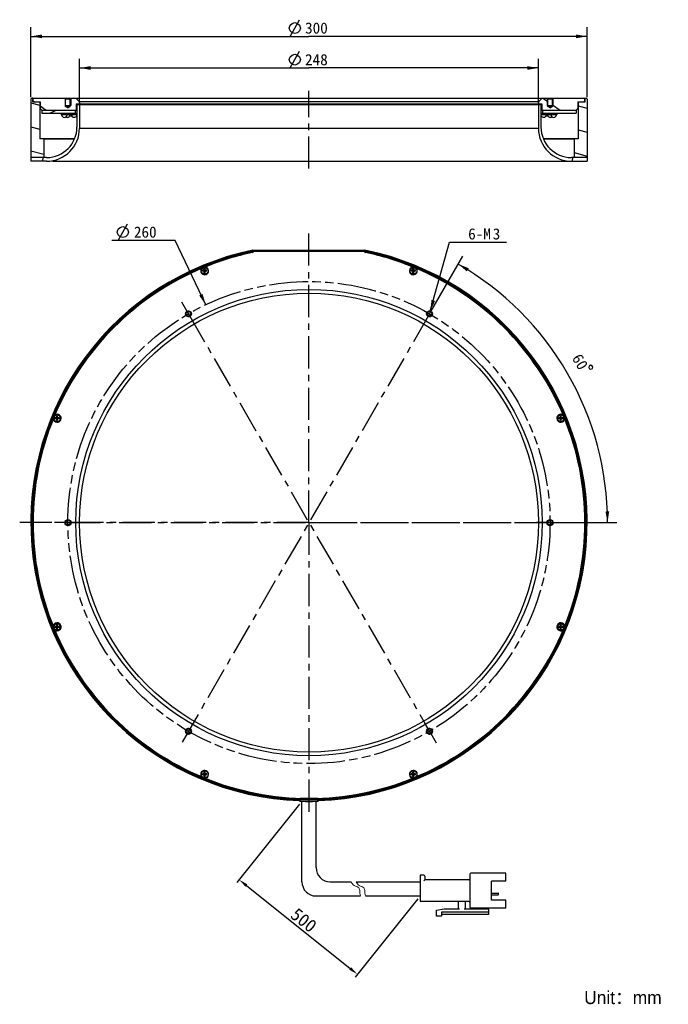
# Model space of a CAD drawing. Header units: millimetres. Extents: x 57 to 232, y -7 to 258.
import ezdxf
from ezdxf.enums import TextEntityAlignment as Align

# ---------------------------------------------------------------- set-up
doc = ezdxf.new("R2010")
doc.units = ezdxf.units.MM
doc.header["$LTSCALE"] = 23.1
doc.header["$PDMODE"] = 3
doc.header["$PDSIZE"] = 8
doc.linetypes.add('CENTER', pattern=[0.6, 0.375, -0.075, 0.075, -0.075])
doc.linetypes.add('PHANTOM', pattern=[0.8, 0.45, -0.05, 0.1, -0.05, 0.1, -0.05])
doc.layers.get('0').update_dxf_attribs({"linetype": 'CONTINUOUS'})
doc.layers.get('Defpoints').update_dxf_attribs({"linetype": 'CONTINUOUS', "lineweight": 18})
for name, color, linetype in [('00_COMPONENTS', 7, 'CONTINUOUS'), ('03_ALL_AXES', 7, 'CONTINUOUS'), ('07_ALL_HOLES', 7, 'CONTINUOUS'), ('51__DRAFT_DIMS', 7, 'CONTINUOUS')]:
    doc.layers.add(name, color=color, linetype=linetype)
for name, color, linetype, lineweight in [('标注', 3, 'CONTINUOUS', 25), ('粗实线', 7, 'CONTINUOUS', 30), ('细实线', 7, 'CONTINUOUS', 15)]:
    doc.layers.add(name, color=color, linetype=linetype, lineweight=lineweight)
doc.styles.get("Standard").update_dxf_attribs({"font": 'simfang.ttf'})
doc.dimstyles.new('CST Standard', dxfattribs={"dimtxt": 3.5, "dimasz": 2.5, "dimexe": 1, "dimexo": 1, "dimgap": 0.6, "dimtad": 1, "dimtoh": 1, "dimdsep": 46, "dimtxsty": 'STANDARD', "dimcen": -2.5, "dimdle": 5, "dimadec": 1, "dimazin": 2, "dimtfac": 1, "dimtofl": 0, "dimtmove": 0, "dimatfit": 0, "dimfxl": 1, "dimtolj": 1, "dimarcsym": 0})
doc.dimstyles.new('DIMSTYLE_1', dxfattribs={"dimtxt": 3, "dimasz": 3, "dimexe": 2.5, "dimexo": 0.5, "dimgap": 3, "dimtad": 1, "dimdec": 1, "dimlfac": 2, "dimdsep": 46, "dimtxsty": 'STANDARD', "dimblk": '_FILLED', "dimblk1": '_FILLED', "dimblk2": '_FILLED', "dimcen": 0.09, "dimclrt": 3, "dimadec": 1, "dimazin": 2, "dimtp": 0.5, "dimtm": 0.5, "dimtfac": 1, "dimtdec": -1, "dimtofl": 0, "dimtmove": 0, "dimatfit": 3, "dimldrblk": '_FILLED', "dimfxl": 1, "dimtolj": 1, "dimarcsym": 0})
doc.dimstyles.new('DIMSTYLE_2', dxfattribs={"dimtxt": 3, "dimasz": 3, "dimexe": 2.5, "dimexo": 0.5, "dimgap": 0.75, "dimtad": 1, "dimlfac": 2, "dimdsep": 46, "dimtxsty": 'STANDARD', "dimblk": '_FILLED', "dimblk1": '_FILLED', "dimblk2": '_FILLED', "dimcen": 0.09, "dimclrt": 3, "dimazin": 2, "dimtp": 0.5, "dimtm": 0.5, "dimtfac": 1, "dimtofl": 0, "dimtmove": 0, "dimatfit": 3, "dimldrblk": '_FILLED', "dimfxl": 1, "dimtolj": 1, "dimarcsym": 0})
doc.dimstyles.new('DIMSTYLE_3', dxfattribs={"dimtxt": 3, "dimasz": 3, "dimexe": 2.5, "dimexo": 0.5, "dimgap": 0.75, "dimtad": 1, "dimdec": 0, "dimlfac": 2, "dimdsep": 46, "dimtxsty": 'STANDARD', "dimblk": '_FILLED', "dimblk1": '_FILLED', "dimblk2": '_FILLED', "dimcen": 0.09, "dimclrt": 3, "dimadec": 0, "dimazin": 2, "dimtp": 0.5, "dimtm": 0.5, "dimtfac": 1, "dimtdec": 0, "dimtofl": 0, "dimtmove": 0, "dimatfit": 3, "dimldrblk": '_FILLED', "dimfxl": 1, "dimtolj": 1, "dimarcsym": 0})
doc.dimstyles.new('DIMSTYLE_4', dxfattribs={"dimtxt": 3, "dimasz": 3, "dimexe": 2.5, "dimexo": 0.5, "dimtad": 1, "dimlfac": 2, "dimdsep": 46, "dimtxsty": 'STANDARD', "dimblk": '_FILLED', "dimblk1": '_FILLED', "dimblk2": '_FILLED', "dimcen": 0.09, "dimazin": 2, "dimtp": 0.01, "dimtm": 0.01, "dimtfac": 1, "dimtofl": 0, "dimtmove": 0, "dimatfit": 1, "dimldrblk": '_FILLED', "dimfxl": 1, "dimtolj": 1, "dimarcsym": 0})
doc.dimstyles.new('DIMSTYLE_5', dxfattribs={"dimtxt": 3, "dimasz": 3, "dimexe": 2.5, "dimexo": 0.5, "dimtad": 1, "dimlfac": 2, "dimdsep": 46, "dimtxsty": 'STANDARD', "dimblk": '_FILLED', "dimblk1": '_FILLED', "dimblk2": '_FILLED', "dimcen": 0.09, "dimazin": 2, "dimtp": 0.1, "dimtm": 0.1, "dimtfac": 1, "dimtofl": 0, "dimtmove": 0, "dimatfit": 1, "dimldrblk": '_FILLED', "dimfxl": 1, "dimtolj": 1, "dimarcsym": 0})

# ---------------------------------------------------------------- blocks, each defined once
blk = doc.blocks.new('*D1')
at = {"layer": '51__DRAFT_DIMS', "color": 4}
for p, q in [((167.74, 179.5), (176.49, 194.65)), ((199.81, 122.77), (217.99, 122.77))]:
    blk.add_line(p, q, dxfattribs=at)
for start, end in [(30, 60), (0, 30)]:
    blk.add_arc((134.99, 122.77), 80.5, start, end, dxfattribs=at)
for points in [[(178.07, 191.37), (175.24, 192.49), (177.55, 190.51)], [(214.93, 125.76), (215.49, 122.77), (215.93, 125.78)]]:
    blk.add_solid(points, dxfattribs=at)
at = {"layer": '51__DRAFT_DIMS', "color": 3}
blk.add_text('60', height=3, rotation=-60, dxfattribs=at).set_placement((206.8, 165.39), align=Align.CENTER)
blk = doc.blocks.new('_FILLED')
at = {"color": 0, "linetype": 'ByBlock'}
blk.add_solid([(0, 0), (-1, 0.167), (-1, -0.167)], dxfattribs=at)
blk = doc.blocks.new('*D2')
at = {"layer": '51__DRAFT_DIMS', "color": 4}
for p, q in [((59.99, 237.48), (59.99, 256.4)), ((209.99, 237.48), (209.99, 256.4)), ((59.99, 253.9), (134.99, 253.9)), ((209.99, 253.9), (134.99, 253.9))]:
    blk.add_line(p, q, dxfattribs=at)
at = {"layer": '51__DRAFT_DIMS', "color": 4, "xscale": 3, "yscale": 3, "zscale": 3, "rotation": 180}
blk.add_blockref('_FILLED', (59.99, 253.9), dxfattribs=at)
at = {"layer": '51__DRAFT_DIMS', "color": 4, "xscale": 3, "yscale": 3, "zscale": 3}
blk.add_blockref('_FILLED', (209.99, 253.9), dxfattribs=at)
at = {"layer": '51__DRAFT_DIMS', "color": 3}
blk.add_text('300', height=3, dxfattribs=at).set_placement((136.99, 254.65), align=Align.CENTER)
blk = doc.blocks.new('*D3')
at = {"layer": '51__DRAFT_DIMS', "color": 4}
for p, q in [((73.11, 235.98), (73.11, 247.87)), ((196.86, 235.98), (196.86, 247.87)), ((73.11, 245.37), (134.99, 245.37)), ((196.86, 245.37), (134.99, 245.37))]:
    blk.add_line(p, q, dxfattribs=at)
at = {"layer": '51__DRAFT_DIMS', "color": 4, "xscale": 3, "yscale": 3, "zscale": 3, "rotation": 180}
blk.add_blockref('_FILLED', (73.11, 245.37), dxfattribs=at)
at = {"layer": '51__DRAFT_DIMS', "color": 4, "xscale": 3, "yscale": 3, "zscale": 3}
blk.add_blockref('_FILLED', (196.86, 245.37), dxfattribs=at)
at = {"layer": '51__DRAFT_DIMS', "color": 3}
blk.add_text('248', height=3, dxfattribs=at).set_placement((136.99, 246.12), align=Align.CENTER)
blk = doc.blocks.new('*D4')
at = {"color": 1}
for p, q in [((167.69, 179.79), (172.91, 198.38)), ((172.91, 198.38), (176.41, 198.38)), ((176.41, 198.38), (188.22, 198.38))]:
    blk.add_line(p, q, dxfattribs=at)
at = {"color": 1, "xscale": 3, "yscale": 3, "zscale": 3, "rotation": 254.3323862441}
blk.add_blockref('_FILLED', (167.69, 179.79), dxfattribs=at)
at = {"color": 1}
for s, p in [('6-M', (177.91, 199.13)), ('3', (184.52, 199.13))]:
    blk.add_text(s, height=3, dxfattribs=at).set_placement(p)
blk = doc.blocks.new('*D5')
at = {"color": 1}
for p, q in [((95.41, 198.87), (81.8, 198.87)), ((98.91, 198.87), (95.41, 198.87)), ((107.14, 181.5), (98.91, 198.87))]:
    blk.add_line(p, q, dxfattribs=at)
at = {"color": 1, "xscale": 3, "yscale": 3, "zscale": 3, "rotation": 295.3705600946}
blk.add_blockref('_FILLED', (107.14, 181.5), dxfattribs=at)
at = {"color": 1}
blk.add_text('260', height=3, dxfattribs=at).set_placement((93.91, 199.62), align=Align.RIGHT)
blk = doc.blocks.new('*D7')
at = {"layer": 'Defpoints', "color": 0}
for p in [(133.08, 47.57), (164.95, 22.08), (148.05, 0.95)]:
    blk.add_point(p, dxfattribs=at)
at = {"layer": '标注', "color": 0, "linetype": 'Continuous', "lineweight": -2, "ltscale": 3}
for p, q in [((132.45, 46.79), (115.55, 25.67)), ((164.32, 21.3), (147.42, 0.17))]:
    blk.add_line(p, q, dxfattribs=at)
at = {"layer": '标注', "color": 9, "linetype": 'Continuous', "lineweight": -2, "ltscale": 3}
blk.add_line((118.13, 24.89), (146.1, 2.51), dxfattribs=at)
at = {"layer": '标注', "color": 9}
for points in [[(118.39, 25.21), (117.87, 24.56), (116.18, 26.45)], [(145.84, 2.19), (146.36, 2.84), (148.05, 0.95)]]:
    blk.add_solid(points, dxfattribs=at)
at = {"layer": '标注', "color": 7, "insert": (133.59, 15.55), "char_height": 3.5, "attachment_point": 5, "rotation": 321.3402}
blk.add_mtext('\\A1;500', dxfattribs=at)

msp = doc.modelspace()

# ---------------------------------------------------------------- hatches: boundary and pattern name
h = msp.add_hatch()
h.set_pattern_fill('DEFAULT__2', color=4, scale=6.24238, angle=165, style=0, pattern_type=0)
h.set_pattern_definition([(165, (0, 0), (-1.61565, -6.02968), [])])
edge = h.paths.add_edge_path()
edge.add_line((207.5898, 226.2311), (206.5898, 226.2311))
edge.add_line((207.5898, 236.2311), (207.5898, 226.2311))
edge.add_line((209.4898, 236.2311), (207.5898, 236.2311))
edge.add_line((209.4898, 236.2311), (209.4898, 237.2311))
edge.add_line((209.7387, 237.2311), (209.4898, 237.2311))
edge.add_line((209.7387, 237.2311), (209.9898, 236.9801))
edge.add_line((209.9898, 236.9801), (209.9898, 221.2311))
edge.add_line((209.9898, 221.2311), (206.4898, 221.2311))
edge.add_line((206.4898, 226.1311), (206.4898, 221.2311))
edge.add_line((206.4898, 226.1311), (206.5898, 226.2311))
edge = h.paths.add_edge_path()
edge.add_line((63.3898, 226.2311), (62.3898, 226.2311))
edge.add_line((63.4898, 226.1311), (63.3898, 226.2311))
edge.add_line((63.4898, 226.1311), (63.4898, 221.2311))
edge.add_line((63.4898, 221.2311), (59.9898, 221.2311))
edge.add_line((59.9898, 236.979), (59.9898, 221.2311))
edge.add_line((60.2419, 237.2311), (59.9898, 236.979))
edge.add_line((60.4898, 237.2311), (60.2419, 237.2311))
edge.add_line((60.4898, 236.2311), (60.4898, 237.2311))
edge.add_line((62.3898, 236.2311), (60.4898, 236.2311))
edge.add_line((62.3898, 236.2311), (62.3898, 226.2311))
h = msp.add_hatch()
h.set_pattern_fill('DEFAULT__3', color=4, scale=9.933077, angle=325, style=0, pattern_type=0)
h.set_pattern_definition([(325, (0, 0), (5.69738, 8.1367), [])])
edge = h.paths.add_edge_path()
edge.add_line((60.5898, 237.2311), (69.1773, 237.2311))
edge.add_line((69.3648, 237.0436), (69.1773, 237.2311))
edge.add_line((69.3648, 234.9811), (69.3648, 237.0436))
edge.add_line((69.9898, 234.6056), (69.3648, 234.9811))
edge.add_line((69.9898, 234.6056), (70.6148, 234.9811))
edge.add_line((70.6148, 234.9811), (70.6148, 237.0436))
edge.add_line((70.6148, 237.0436), (70.8023, 237.2311))
edge.add_line((70.8023, 237.2311), (72.1148, 237.2311))
edge.add_line((73.1148, 236.2311), (72.1148, 237.2311))
edge.add_line((73.1148, 236.2311), (73.1148, 235.7311))
edge.add_line((72.2148, 235.7311), (73.1148, 235.7311))
edge.add_line((72.2148, 235.7311), (72.2148, 233.9811))
edge.add_line((62.9898, 233.9811), (72.2148, 233.9811))
edge.add_line((62.9898, 233.9811), (62.4898, 234.4811))
edge.add_line((62.4898, 236.2311), (62.4898, 234.4811))
edge.add_line((60.8414, 236.2311), (62.4898, 236.2311))
edge.add_line((60.8414, 236.2311), (60.5898, 236.4827))
edge.add_line((60.5898, 236.4827), (60.5898, 237.2311))
edge = h.paths.add_edge_path()
edge.add_line((197.8648, 237.2311), (199.1773, 237.2311))
edge.add_line((199.3648, 237.0436), (199.1773, 237.2311))
edge.add_line((199.3648, 234.9811), (199.3648, 237.0436))
edge.add_line((199.9898, 234.6056), (199.3648, 234.9811))
edge.add_line((199.9898, 234.6056), (200.6148, 234.9811))
edge.add_line((200.6148, 234.9811), (200.6148, 237.0436))
edge.add_line((200.6148, 237.0436), (200.8023, 237.2311))
edge.add_line((200.8023, 237.2311), (209.3898, 237.2311))
edge.add_line((209.3898, 236.4838), (209.3898, 237.2311))
edge.add_line((209.1371, 236.2311), (209.3898, 236.4838))
edge.add_line((207.4898, 236.2311), (209.1371, 236.2311))
edge.add_line((207.4898, 236.2311), (207.4898, 234.4811))
edge.add_line((206.9898, 233.9811), (207.4898, 234.4811))
edge.add_line((197.7648, 233.9811), (206.9898, 233.9811))
edge.add_line((197.7648, 235.7311), (197.7648, 233.9811))
edge.add_line((196.8648, 235.7311), (197.7648, 235.7311))
edge.add_line((196.8648, 236.2311), (196.8648, 235.7311))
edge.add_line((196.8648, 236.2311), (197.8648, 237.2311))
h = msp.add_hatch()
h.set_pattern_fill('DEFAULT__4', color=4, scale=10.944889, angle=85, style=0, pattern_type=0)
h.set_pattern_definition([(85, (0, 0), (-10.90324, 0.9539), [])])
edge = h.paths.add_edge_path()
edge.add_line((209.9898, 220.2311), (205.7398, 220.2311))
edge.add_arc((205.7398, 229.1061), 8.875, 180, 270)
edge.add_line((196.8648, 235.4811), (196.8648, 229.1061))
edge.add_line((197.5398, 235.4811), (196.8648, 235.4811))
edge.add_line((197.5398, 235.4811), (197.5398, 229.4311))
edge.add_arc((205.7398, 229.4311), 8.2, 180, 270)
edge.add_line((209.9898, 221.2311), (205.7398, 221.2311))
edge.add_line((209.9898, 221.2311), (209.9898, 220.2311))
edge = h.paths.add_edge_path()
edge.add_line((64.2398, 220.2311), (59.9898, 220.2311))
edge.add_line((59.9898, 221.2311), (59.9898, 220.2311))
edge.add_line((64.2398, 221.2311), (59.9898, 221.2311))
edge.add_arc((64.2398, 229.4311), 8.2, 270, 0)
edge.add_line((72.4398, 235.4811), (72.4398, 229.4311))
edge.add_line((73.1148, 235.4811), (72.4398, 235.4811))
edge.add_line((73.1148, 235.4811), (73.1148, 229.1061))
edge.add_arc((64.2398, 229.1061), 8.875, 270, 0)
h = msp.add_hatch()
h.set_pattern_fill('DEFAULT__1', color=4, scale=10.812139, angle=205, style=0, pattern_type=0)
h.set_pattern_definition([(205, (0, 0), (4.5694, -9.79913), [])])
edge = h.paths.add_edge_path()
edge.add_line((62.9898, 233.9811), (71.9898, 233.9811))
edge.add_line((71.9898, 233.9811), (71.9898, 233.1811))
edge.add_line((62.9898, 233.1811), (71.9898, 233.1811))
edge.add_line((62.9898, 233.9811), (62.9898, 233.1811))
edge = h.paths.add_edge_path()
edge.add_line((197.9898, 233.9811), (206.9898, 233.9811))
edge.add_line((206.9898, 233.9811), (206.9898, 233.1811))
edge.add_line((197.9898, 233.1811), (206.9898, 233.1811))
edge.add_line((197.9898, 233.9811), (197.9898, 233.1811))

# ---------------------------------------------------------------- linework, layer by layer
at = {"color": 1}
msp.add_line((83.5468, 198.8655), (86.0468, 203.3655), dxfattribs=at)
msp.add_line((134.0337, 47.5726), (135.9459, 47.5726))
msp.add_lwpolyline([(83.2968, 201.1155), (83.5468, 201.8655), (84.0468, 202.3655), (84.7968, 202.6155), (85.5468, 202.3655), (86.0468, 201.8655), (86.2968, 201.1155), (86.0468, 200.3655), (85.5468, 199.8655), (84.7968, 199.6155), (84.0468, 199.8655), (83.5468, 200.3655), (83.2968, 201.1155)], dxfattribs=at)
at = {"layer": '00_COMPONENTS', "color": 7}
for p, q in [((60.2419, 237.2311), (59.9898, 236.979)), ((59.9898, 236.979), (59.9898, 220.2311)), ((60.5546, 237.2311), (60.2419, 237.2311)), ((60.4898, 236.2311), (60.4898, 237.2311)), ((60.5898, 236.4827), (60.5898, 237.2311)), ((60.5898, 237.2311), (209.7387, 237.2311)), ((60.8414, 236.2311), (60.5898, 236.4827)), ((69.3648, 237.0436), (69.1773, 237.2311)), ((69.2398, 237.1686), (70.7398, 237.1686)), ((69.3648, 234.9811), (69.3648, 237.0436)), ((69.3701, 237.0436), (69.3648, 237.0436)), ((69.3924, 237.0436), (70.6148, 237.0436)), ((70.6148, 237.0436), (70.8023, 237.2311)), ((70.6148, 234.9811), (70.6148, 237.0436)), ((73.1148, 236.2311), (72.1148, 237.2311)), ((196.8648, 236.2311), (197.8648, 237.2311)), ((199.3648, 237.0436), (199.1773, 237.2311)), ((199.2398, 237.1686), (200.7398, 237.1686)), ((199.3648, 237.0436), (200.6148, 237.0436)), ((199.3648, 234.9811), (199.3648, 237.0436)), ((200.6148, 237.0436), (200.8023, 237.2311)), ((200.6148, 234.9811), (200.6148, 237.0436)), ((209.1371, 236.2311), (209.3898, 236.4838)), ((209.3898, 236.4838), (209.3898, 237.2311)), ((209.4898, 236.2311), (209.4898, 237.2311)), ((209.7387, 237.2311), (209.9898, 236.9801)), ((209.9898, 236.9801), (209.9898, 220.2311)), ((60.4898, 236.2311), (62.4898, 236.2311)), ((62.3898, 236.2311), (62.3898, 226.2311)), ((62.4898, 236.2311), (62.4898, 234.4811)), ((62.9898, 233.9811), (62.4898, 234.4811)), ((62.9898, 233.9811), (62.9898, 233.1811)), ((62.9898, 233.9811), (72.4398, 233.9811)), ((69.2398, 235.2311), (70.7398, 235.2311)), ((69.9898, 234.6056), (69.3648, 234.9811)), ((69.3648, 234.9811), (70.6148, 234.9811)), ((69.9898, 234.6056), (70.6148, 234.9811)), ((71.9898, 233.9811), (71.9898, 233.1811)), ((72.2148, 235.7311), (72.2148, 233.9811)), ((72.2148, 235.7311), (197.7648, 235.7311)), ((72.4398, 235.4811), (72.4398, 229.4311)), ((72.4398, 235.4811), (197.5398, 235.4811)), ((73.1148, 236.2311), (73.1148, 235.7311)), ((196.8648, 236.2311), (73.1148, 236.2311)), ((73.1148, 235.4811), (73.1148, 229.1061)), ((196.8648, 236.2311), (196.8648, 235.7311)), ((196.8648, 235.4811), (196.8648, 229.1061)), ((197.5398, 235.4811), (197.5398, 229.4311)), ((197.5398, 233.9811), (206.9898, 233.9811)), ((197.7648, 235.7311), (197.7648, 233.9811)), ((197.9898, 233.9811), (197.9898, 233.1811)), ((199.2398, 235.2311), (200.7398, 235.2311)), ((199.3648, 234.9811), (200.6148, 234.9811)), ((199.9898, 234.6056), (199.3648, 234.9811)), ((199.9898, 234.6056), (200.6148, 234.9811)), ((206.9898, 233.9811), (207.4898, 234.4811)), ((206.9898, 233.9811), (206.9898, 233.1811)), ((207.4898, 236.2311), (209.4898, 236.2311)), ((207.4898, 236.2311), (207.4898, 234.4811)), ((207.5898, 236.2311), (207.5898, 226.2311)), ((62.9898, 233.1811), (72.4398, 233.1811)), ((68.134, 233.1711), (68.134, 232.8261)), ((72.4398, 232.8261), (68.134, 232.8261)), ((69.8581, 233.1711), (69.8581, 232.8261)), ((69.9134, 233.1711), (69.9134, 232.8261)), ((70.4908, 232.4311), (70.7668, 232.4311)), ((70.5496, 233.1711), (70.5496, 232.8261)), ((70.8249, 233.1711), (70.8249, 232.8261)), ((72.2992, 233.1711), (72.2992, 232.8261)), ((197.5398, 233.1811), (206.9898, 233.1811)), ((201.8456, 232.8261), (197.5398, 232.8261)), ((197.6804, 233.1711), (197.6804, 232.8261)), ((199.1547, 233.1711), (199.1547, 232.8261)), ((199.452, 232.4311), (199.2126, 232.4311)), ((199.43, 233.1711), (199.43, 232.8261)), ((199.4521, 232.4311), (199.4521, 232.4489)), ((199.4888, 232.4311), (199.4551, 232.4311)), ((200.0662, 233.1711), (200.0662, 232.8261)), ((200.1215, 233.1711), (200.1215, 232.8261)), ((201.8456, 233.1711), (201.8456, 232.8261)), ((71.7836, 226.2311), (62.3898, 226.2311)), ((63.4898, 226.1311), (63.3898, 226.2311)), ((63.4898, 226.1311), (63.4898, 221.2311)), ((71.7401, 226.1311), (63.4898, 226.1311)), ((207.5898, 226.2311), (198.196, 226.2311)), ((206.4898, 226.1311), (198.2395, 226.1311)), ((206.4898, 226.1311), (206.5898, 226.2311)), ((206.4898, 226.1311), (206.4898, 221.2311)), ((64.2398, 221.2311), (59.9898, 221.2311)), ((209.9898, 221.2311), (205.7398, 221.2311)), ((64.2398, 220.2311), (59.9898, 220.2311)), ((65.8506, 220.2311), (209.9898, 220.2311)), ((119.8898, 196.2369), (119.8898, 195.7263)), ((119.8898, 196.2369), (119.9898, 196.2369)), ((119.9898, 195.8484), (119.9898, 196.2573)), ((119.9898, 196.2573), (149.9898, 196.2573)), ((119.9898, 196.0073), (149.9898, 196.0073)), ((149.9898, 195.8484), (149.9898, 196.2573)), ((149.9898, 196.2369), (150.0898, 196.2369)), ((150.0898, 195.7263), (150.0898, 196.2369)), ((106.7376, 190.9528), (106.7376, 191.2778)), ((106.7376, 191.2778), (106.9876, 191.2778)), ((106.9876, 190.9528), (106.9876, 191.2778)), ((162.992, 190.9528), (162.992, 191.2778)), ((162.992, 191.2778), (163.242, 191.2778)), ((163.242, 190.9528), (163.242, 191.2778)), ((106.2626, 190.5528), (106.2626, 190.8028)), ((106.5876, 190.8028), (106.2626, 190.8028)), ((106.5876, 190.5528), (106.2626, 190.5528)), ((106.6936, 190.5089), (107.0315, 190.8467)), ((107.0315, 190.5089), (106.6936, 190.8467)), ((106.7376, 190.5528), (106.7376, 190.8028)), ((106.7376, 190.8028), (106.9876, 190.8028)), ((106.9876, 190.6778), (106.7376, 190.6778)), ((106.7376, 190.5528), (106.9876, 190.5528)), ((106.7376, 190.0778), (106.7376, 190.4028)), ((106.7376, 190.0778), (106.9876, 190.0778)), ((106.8626, 190.5528), (106.8626, 190.8028)), ((106.9876, 190.5528), (106.9876, 190.8028)), ((106.9876, 190.0778), (106.9876, 190.4028)), ((107.4626, 190.8028), (107.1376, 190.8028)), ((107.4626, 190.5528), (107.1376, 190.5528)), ((107.4626, 190.5528), (107.4626, 190.8028)), ((162.517, 190.5528), (162.517, 190.8028)), ((162.842, 190.8028), (162.517, 190.8028)), ((162.842, 190.5528), (162.517, 190.5528)), ((162.9481, 190.5089), (163.286, 190.8467)), ((163.286, 190.5089), (162.9481, 190.8467)), ((162.992, 190.5528), (162.992, 190.8028)), ((162.992, 190.8028), (163.242, 190.8028)), ((163.242, 190.6778), (162.992, 190.6778)), ((162.992, 190.5528), (163.242, 190.5528)), ((162.992, 190.0778), (162.992, 190.4028)), ((162.992, 190.0778), (163.242, 190.0778)), ((163.117, 190.5528), (163.117, 190.8028)), ((163.242, 190.5528), (163.242, 190.8028)), ((163.242, 190.0778), (163.242, 190.4028)), ((163.717, 190.8028), (163.392, 190.8028)), ((163.717, 190.5528), (163.392, 190.5528)), ((163.717, 190.5528), (163.717, 190.8028)), ((66.9596, 151.1749), (66.9596, 151.4999)), ((66.9596, 151.4999), (67.2096, 151.4999)), ((67.2096, 151.1749), (67.2096, 151.4999)), ((202.7699, 151.4999), (203.0199, 151.4999)), ((202.7699, 151.1749), (202.7699, 151.4999)), ((203.0199, 151.1749), (203.0199, 151.4999)), ((66.4846, 150.7749), (66.4846, 151.0249)), ((66.8096, 151.0249), (66.4846, 151.0249)), ((66.8096, 150.7749), (66.4846, 150.7749)), ((66.9157, 150.7309), (67.2536, 151.0688)), ((67.2536, 150.7309), (66.9157, 151.0688)), ((66.9596, 150.7749), (66.9596, 151.0249)), ((66.9596, 151.0249), (67.2096, 151.0249)), ((67.2096, 150.8999), (66.9596, 150.8999)), ((66.9596, 150.7749), (67.2096, 150.7749)), ((66.9596, 150.2999), (66.9596, 150.6249)), ((66.9596, 150.2999), (67.2096, 150.2999)), ((67.0846, 150.7749), (67.0846, 151.0249)), ((67.2096, 150.7749), (67.2096, 151.0249)), ((67.2096, 150.2999), (67.2096, 150.6249)), ((67.6846, 151.0249), (67.3596, 151.0249)), ((67.6846, 150.7749), (67.3596, 150.7749)), ((67.6846, 150.7749), (67.6846, 151.0249)), ((202.6199, 151.0249), (202.2949, 151.0249)), ((202.2949, 150.7749), (202.2949, 151.0249)), ((202.6199, 150.7749), (202.2949, 150.7749)), ((202.726, 150.7309), (203.0639, 151.0688)), ((202.726, 151.0688), (203.0639, 150.7309)), ((202.7699, 151.0249), (203.0199, 151.0249)), ((202.7699, 150.7749), (202.7699, 151.0249)), ((203.0199, 150.8999), (202.7699, 150.8999)), ((202.7699, 150.7749), (203.0199, 150.7749)), ((202.7699, 150.2999), (202.7699, 150.6249)), ((202.7699, 150.2999), (203.0199, 150.2999)), ((202.8949, 150.7749), (202.8949, 151.0249)), ((203.0199, 150.7749), (203.0199, 151.0249)), ((203.0199, 150.2999), (203.0199, 150.6249)), ((203.4949, 151.0249), (203.1699, 151.0249)), ((203.4949, 150.7749), (203.1699, 150.7749)), ((203.4949, 150.7749), (203.4949, 151.0249)), ((66.4846, 94.5204), (66.4846, 94.7704)), ((66.8096, 94.7704), (66.4846, 94.7704)), ((66.8096, 94.5204), (66.4846, 94.5204)), ((67.2536, 94.4765), (66.9157, 94.8143)), ((66.9157, 94.4765), (67.2536, 94.8143)), ((66.9596, 94.9204), (66.9596, 95.2454)), ((66.9596, 95.2454), (67.2096, 95.2454)), ((66.9596, 94.5204), (66.9596, 94.7704)), ((66.9596, 94.7704), (67.2096, 94.7704)), ((67.2096, 94.6454), (66.9596, 94.6454)), ((66.9596, 94.5204), (67.2096, 94.5204)), ((66.9596, 94.0454), (66.9596, 94.3704)), ((66.9596, 94.0454), (67.2096, 94.0454)), ((67.0846, 94.5204), (67.0846, 94.7704)), ((67.2096, 94.9204), (67.2096, 95.2454)), ((67.2096, 94.5204), (67.2096, 94.7704)), ((67.2096, 94.0454), (67.2096, 94.3704)), ((67.6846, 94.7704), (67.3596, 94.7704)), ((67.6846, 94.5204), (67.3596, 94.5204)), ((67.6846, 94.5204), (67.6846, 94.7704)), ((202.6199, 94.7704), (202.2949, 94.7704)), ((202.2949, 94.5204), (202.2949, 94.7704)), ((202.6199, 94.5204), (202.2949, 94.5204)), ((202.726, 94.8143), (203.0639, 94.4765)), ((202.726, 94.4765), (203.0639, 94.8143)), ((202.7699, 95.2454), (203.0199, 95.2454)), ((202.7699, 94.9204), (202.7699, 95.2454)), ((202.7699, 94.7704), (203.0199, 94.7704)), ((202.7699, 94.5204), (202.7699, 94.7704)), ((203.0199, 94.6454), (202.7699, 94.6454)), ((202.7699, 94.5204), (203.0199, 94.5204)), ((202.7699, 94.0454), (202.7699, 94.3704)), ((202.7699, 94.0454), (203.0199, 94.0454)), ((202.8949, 94.5204), (202.8949, 94.7704)), ((203.0199, 94.9204), (203.0199, 95.2454)), ((203.0199, 94.5204), (203.0199, 94.7704)), ((203.0199, 94.0454), (203.0199, 94.3704)), ((203.4949, 94.7704), (203.1699, 94.7704)), ((203.4949, 94.5204), (203.1699, 94.5204)), ((203.4949, 94.5204), (203.4949, 94.7704)), ((106.5876, 54.9925), (106.2626, 54.9925)), ((106.2626, 54.7425), (106.2626, 54.9925)), ((106.5876, 54.7425), (106.2626, 54.7425)), ((106.6936, 55.0364), (107.0315, 54.6986)), ((106.6936, 54.6986), (107.0315, 55.0364)), ((106.7376, 55.4675), (106.9876, 55.4675)), ((106.7376, 55.1425), (106.7376, 55.4675)), ((106.7376, 54.9925), (106.9876, 54.9925)), ((106.7376, 54.7425), (106.7376, 54.9925)), ((106.9876, 54.8675), (106.7376, 54.8675)), ((106.7376, 54.7425), (106.9876, 54.7425)), ((106.7376, 54.2675), (106.7376, 54.5925)), ((106.7376, 54.2675), (106.9876, 54.2675)), ((106.8626, 54.7425), (106.8626, 54.9925)), ((106.9876, 55.1425), (106.9876, 55.4675)), ((106.9876, 54.7425), (106.9876, 54.9925)), ((106.9876, 54.2675), (106.9876, 54.5925)), ((107.4626, 54.9925), (107.1376, 54.9925)), ((107.4626, 54.7425), (107.1376, 54.7425)), ((107.4626, 54.7425), (107.4626, 54.9925)), ((162.842, 54.9925), (162.517, 54.9925)), ((162.517, 54.7425), (162.517, 54.9925)), ((162.842, 54.7425), (162.517, 54.7425)), ((162.9481, 55.0364), (163.286, 54.6986)), ((162.9481, 54.6986), (163.286, 55.0364)), ((162.992, 55.4675), (163.242, 55.4675)), ((162.992, 55.1425), (162.992, 55.4675)), ((162.992, 54.9925), (163.242, 54.9925)), ((162.992, 54.7425), (162.992, 54.9925)), ((163.242, 54.8675), (162.992, 54.8675)), ((162.992, 54.7425), (163.242, 54.7425)), ((162.992, 54.2675), (162.992, 54.5925)), ((162.992, 54.2675), (163.242, 54.2675)), ((163.117, 54.7425), (163.117, 54.9925)), ((163.242, 55.1425), (163.242, 55.4675)), ((163.242, 54.7425), (163.242, 54.9925)), ((163.242, 54.2675), (163.242, 54.5925)), ((163.717, 54.9925), (163.392, 54.9925)), ((163.717, 54.7425), (163.392, 54.7425)), ((163.717, 54.7425), (163.717, 54.9925)), ((132.4898, 47.6726), (132.4898, 48.4263)), ((137.3898, 48.3226), (132.5898, 48.3226)), ((137.4898, 47.6726), (137.4898, 48.4264)), ((137.3898, 47.5726), (132.5898, 47.5726))]:
    msp.add_line(p, q, dxfattribs=at)
at = {"layer": '00_COMPONENTS', "color": 4}
for p, q in [((69.2398, 237.1686), (69.2398, 235.2311)), ((70.7398, 237.1686), (70.7398, 235.2311)), ((199.2398, 237.1686), (199.2398, 235.2311)), ((200.7398, 237.1686), (200.7398, 235.2311)), ((69.7836, 232.7377), (68.2638, 232.7377)), ((69.7863, 232.7377), (69.7836, 232.7377)), ((70.5957, 232.7377), (69.7863, 232.7377)), ((71.8159, 232.7377), (70.9578, 232.7377)), ((72.4398, 232.7377), (71.8159, 232.7377)), ((198.8323, 232.7377), (197.5398, 232.7377)), ((199.0217, 232.7377), (198.8323, 232.7377)), ((200.196, 232.7377), (199.3839, 232.7377)), ((199.4406, 232.4311), (199.4406, 232.4489)), ((201.3804, 232.7377), (200.196, 232.7377)), ((201.7158, 232.7377), (201.3804, 232.7377)), ((73.1148, 229.1061), (196.8648, 229.1061)), ((132.5898, 47.5726), (132.5898, 48.4242)), ((132.5898, 48.2226), (137.4898, 48.2226)), ((137.3898, 47.5726), (137.3898, 48.4242)), ((137.4898, 47.6726), (132.4898, 47.6726))]:
    msp.add_line(p, q, dxfattribs=at)
at = {"layer": '00_COMPONENTS', "color": 7}
for centre, radius in [((106.8626, 190.6778), 0.9125), ((163.117, 190.6778), 0.9125), ((134.9898, 122.7726), 62.875), ((134.9898, 122.7726), 61.875), ((102.4898, 179.0643), 0.8125), ((102.4898, 179.0643), 0.625), ((167.4898, 179.0643), 0.8125), ((167.4898, 179.0643), 0.625), ((67.0846, 150.8999), 0.9125), ((202.8949, 150.8999), 0.9125), ((69.9898, 122.7726), 0.8125), ((69.9898, 122.7726), 0.625), ((199.9898, 122.7726), 0.8125), ((199.9898, 122.7726), 0.625), ((67.0846, 94.6454), 0.9125), ((202.8949, 94.6454), 0.9125), ((102.4898, 66.481), 0.8125), ((102.4898, 66.481), 0.625), ((167.4898, 66.481), 0.8125), ((167.4898, 66.481), 0.625), ((106.8626, 54.8675), 0.9125), ((163.117, 54.8675), 0.9125)]:
    msp.add_circle(centre, radius, dxfattribs=at)
for centre, radius, start, end in [((68.1645, 232.7261), 0.1, 6.638633, 90), ((69.0237, 232.8261), 0.765, 186.638633, 353.361367), ((69.8358, 232.8261), 0.765, 237.930767, 353.361367), ((69.8829, 232.7261), 0.1, 90, 173.361367), ((70.695, 232.7261), 0.1, 90, 173.361367), ((70.7655, 232.8905), 0.4594, 269.998641, 272.852034), ((70.7658, 232.8846), 0.4534, 272.844902, 279.465538), ((70.7663, 232.8806), 0.4494, 279.481557, 287.464185), ((70.7682, 232.9311), 0.5, 280, 300.904029), ((70.8585, 232.7261), 0.1, 6.638633, 90), ((71.7177, 232.8261), 0.765, 186.638633, 340.764853), ((198.2619, 232.8261), 0.765, 199.235147, 353.361367), ((199.2114, 232.9311), 0.5, 239.095971, 270), ((199.1211, 232.7261), 0.1, 90, 173.361367), ((199.2846, 232.7261), 0.1, 6.638633, 90), ((199.4366, 234.5816), 2.1326, 266.978533, 270.052096), ((200.1438, 232.8261), 0.765, 186.638633, 302.069233), ((199.4386, 234.7706), 2.3217, 269.999936, 270.332887), ((199.4386, 234.7626), 2.3137, 270.332705, 270.981496), ((200.0967, 232.7261), 0.1, 6.638633, 90), ((200.9559, 232.8261), 0.765, 186.638633, 353.361367), ((201.8151, 232.7261), 0.1, 90, 173.361367), ((64.2398, 229.4311), 8.2, 270, 360), ((64.2398, 229.1061), 8.875, 270, 360), ((205.7398, 229.1061), 8.875, 180, 270), ((205.7398, 229.4311), 8.2, 180, 270), ((134.9913, 122.7701), 75.0009, 101.615651, 268.08859), ((134.9913, 122.7701), 74.7493, 101.655044, 268.082242), ((134.9898, 122.7726), 74.5, 101.693989, 268.076962), ((134.9898, 122.7726), 74.4, 101.787745, 112.426322), ((119.7398, 195.8484), 0.25, 281.787745, 360), ((134.9881, 122.7735), 75.0013, 271.911496, 78.383659), ((134.9881, 122.7735), 74.7506, 271.917897, 78.344262), ((134.9898, 122.7726), 74.5, 271.923038, 78.306011), ((150.2398, 195.8484), 0.25, 180, 258.212255), ((134.9898, 122.7726), 74.4, 67.573678, 78.212255), ((134.9898, 122.7726), 74.4, 112.588334, 157.402212), ((106.8626, 190.6778), 1.075, 145.881855, 79.118145), ((163.117, 190.6778), 1.075, 100.881855, 34.118145), ((134.9898, 122.7726), 74.4, 22.597788, 67.411666), ((106.5876, 190.9528), 0.15, 270, 360), ((106.5876, 190.4028), 0.15, 0, 90), ((107.1376, 190.9528), 0.15, 180, 270), ((107.1376, 190.4028), 0.15, 90, 180), ((162.842, 190.9528), 0.15, 270, 360), ((162.842, 190.4028), 0.15, 0, 90), ((163.392, 190.9528), 0.15, 180, 270), ((163.392, 190.4028), 0.15, 90, 180), ((67.0846, 150.8999), 1.075, 190.881855, 124.118145), ((202.8949, 150.8999), 1.075, 55.881855, 349.118145), ((134.9898, 122.7726), 74.4, 157.593248, 202.406752), ((66.8096, 151.1749), 0.15, 270, 360), ((66.8096, 150.6249), 0.15, 0, 90), ((67.3596, 151.1749), 0.15, 180, 270), ((67.3596, 150.6249), 0.15, 90, 180), ((202.6199, 151.1749), 0.15, 270, 360), ((202.6199, 150.6249), 0.15, 0, 90), ((203.1699, 151.1749), 0.15, 180, 270), ((203.1699, 150.6249), 0.15, 90, 180), ((134.9898, 122.7726), 74.4, 337.593248, 22.406752), ((67.0846, 94.6454), 1.075, 235.881855, 169.118145), ((202.8949, 94.6454), 1.075, 10.881855, 304.118145), ((134.9898, 122.7726), 74.4, 202.597788, 247.411666), ((66.8096, 94.9204), 0.15, 270, 360), ((66.8096, 94.3704), 0.15, 0, 90), ((67.3596, 94.9204), 0.15, 180, 270), ((67.3596, 94.3704), 0.15, 90, 180), ((134.9898, 122.7726), 74.4, 292.588334, 337.402212), ((202.6199, 94.9204), 0.15, 270, 360), ((202.6199, 94.3704), 0.15, 0, 90), ((203.1699, 94.9204), 0.15, 180, 270), ((203.1699, 94.3704), 0.15, 90, 180), ((106.8626, 54.8675), 1.075, 280.881855, 214.118145), ((163.117, 54.8675), 1.075, 325.881855, 259.118145), ((106.5876, 55.1425), 0.15, 270, 360), ((106.5876, 54.5925), 0.15, 0, 90), ((134.9898, 122.7726), 74.4, 247.573678, 292.426322), ((107.1376, 55.1425), 0.15, 180, 270), ((107.1376, 54.5925), 0.15, 90, 180), ((162.842, 55.1425), 0.15, 270, 360), ((162.842, 54.5925), 0.15, 0, 90), ((163.392, 55.1425), 0.15, 180, 270), ((163.392, 54.5925), 0.15, 90, 180), ((132.5898, 48.2226), 0.1, 90, 172.5), ((137.3898, 48.2226), 0.1, 82.671355, 90), ((132.5898, 47.6726), 0.1, 180, 270), ((137.3898, 47.6726), 0.1, 270, 360)]:
    msp.add_arc(centre, radius, start, end, dxfattribs=at)
at = {"layer": '00_COMPONENTS', "color": 4}
for centre in [(102.4898, 179.0643), (167.4898, 179.0643), (69.9898, 122.7726), (199.9898, 122.7726), (102.4898, 66.481), (167.4898, 66.481)]:
    msp.add_arc(centre, 0.75, 255, 195, dxfattribs=at)
at = {"layer": '00_COMPONENTS', "color": 7}
msp.add_open_spline([(70.6698, 232.4311), (70.7156, 232.4311), (70.7619, 232.4382), (70.8055, 232.4519)], degree=3, dxfattribs=at)
for points, knots in [([(70.8055, 232.4519), (70.8142, 232.4509), (70.846, 232.4482), (70.8782, 232.4486), (70.9012, 232.4519)], [0, 0, 0, 0, 0.27209742, 1, 1, 1, 1]), ([(199.3804, 232.4311), (199.3757, 232.4311), (199.3555, 232.433), (199.3365, 232.4426), (199.3242, 232.4519)], [0, 0, 0, 0, 0.23582494, 1, 1, 1, 1])]:
    msp.add_open_spline(points, degree=3, knots=knots, dxfattribs=at)
at = {"layer": '03_ALL_AXES', "color": 1, "linetype": 'CENTER'}
for p, q in [((134.9898, 218.2311), (134.9898, 239.2311)), ((134.9898, 122.7726), (134.9898, 200.7726)), ((134.9898, 122.7726), (56.9898, 122.7726)), ((134.9898, 122.7726), (134.9898, 44.7726)), ((134.9898, 122.7726), (212.9898, 122.7726))]:
    msp.add_line(p, q, dxfattribs=at)
at = {"layer": '07_ALL_HOLES', "color": 1, "linetype": 'CENTER'}
for p, q in [((102.4898, 179.0643), (100.6773, 182.2036)), ((167.4898, 179.0643), (169.3023, 182.2036)), ((167.4898, 179.0643), (100.1091, 62.3575)), ((102.4898, 179.0643), (166.1983, 68.7179)), ((69.9898, 122.7726), (66.3648, 122.7726)), ((69.9898, 122.7726), (196.3648, 122.7726)), ((199.9898, 122.7726), (196.3648, 122.7726)), ((199.9898, 122.7726), (203.6148, 122.7726)), ((167.4898, 66.481), (166.1983, 68.7179)), ((167.4898, 66.481), (169.3023, 63.3417))]:
    msp.add_line(p, q, dxfattribs=at)
at = {"layer": '07_ALL_HOLES', "color": 1, "linetype": 'PHANTOM'}
msp.add_circle((134.9898, 122.7726), 65, dxfattribs=at)
at = {"layer": '51__DRAFT_DIMS', "color": 3}
for p, q in [((129.9351, 253.8966), (132.4351, 258.3966)), ((129.9351, 245.3735), (132.4351, 249.8735))]:
    msp.add_line(p, q, dxfattribs=at)
for points in [[(129.6851, 256.1466), (129.9351, 256.8966), (130.4351, 257.3966), (131.1851, 257.6466), (131.9351, 257.3966), (132.4351, 256.8966), (132.6851, 256.1466), (132.4351, 255.3966), (131.9351, 254.8966), (131.1851, 254.6466), (130.4351, 254.8966), (129.9351, 255.3966), (129.6851, 256.1466)], [(129.6851, 247.6235), (129.9351, 248.3735), (130.4351, 248.8735), (131.1851, 249.1235), (131.9351, 248.8735), (132.4351, 248.3735), (132.6851, 247.6235), (132.4351, 246.8735), (131.9351, 246.3735), (131.1851, 246.1235), (130.4351, 246.3735), (129.9351, 246.8735), (129.6851, 247.6235)], [(210.9356, 165.2307), (210.5025, 164.9807), (210.411, 164.6392), (210.661, 164.2062), (211.0025, 164.1147), (211.4355, 164.3647), (211.5271, 164.7062), (211.2771, 165.1392), (210.9356, 165.2307)]]:
    msp.add_lwpolyline(points, dxfattribs=at)
at = {"layer": '粗实线', "ltscale": 3}
for p, q in [((133.0776, 25.9008), (133.0776, 47.5726)), ((136.902, 29.7252), (136.902, 47.5726)), ((140.7265, 25.9008), (146.3611, 25.9008)), ((147.7144, 25.9008), (164.9479, 25.9008)), ((136.902, 22.0763), (148.8904, 22.0763)), ((150.2437, 22.0763), (164.9479, 22.0763))]:
    msp.add_line(p, q, dxfattribs=at)
at = {"layer": '粗实线'}
for p, q in [((164.9479, 27.6855), (164.9479, 20.5466)), ((165.9678, 27.6855), (164.9479, 27.6855)), ((166.2228, 27.4306), (166.2228, 26.4107)), ((178.3335, 27.9405), (178.3335, 19.0168)), ((188.0221, 28.1955), (178.5885, 28.1955)), ((188.0221, 26.0283), (188.0221, 28.1955)), ((178.0785, 26.4107), (166.2228, 26.4107)), ((188.0221, 26.0283), (184.1976, 26.0283)), ((184.1976, 20.929), (184.1976, 26.0283)), ((184.1976, 22.842), (185.9569, 22.842)), ((184.1976, 22.3951), (185.9569, 22.3951)), ((186.0844, 22.5225), (186.0844, 22.7145)), ((178.0785, 20.5466), (164.9479, 20.5466)), ((169.4098, 18.2519), (171.4495, 18.6343)), ((171.4495, 18.6343), (175.5289, 18.6343)), ((175.2739, 18.6343), (175.2739, 20.2916)), ((176.8037, 18.6343), (183.4328, 18.6343)), ((177.0587, 20.2916), (177.0587, 18.6343)), ((188.0221, 18.7618), (178.5885, 18.7618)), ((181.903, 18.6343), (181.903, 18.7618)), ((183.4328, 18.7618), (183.4328, 17.1046)), ((188.0221, 20.929), (184.1976, 20.929)), ((188.0221, 18.7618), (188.0221, 20.929)), ((169.4098, 16.5946), (169.4098, 18.2519)), ((170.6846, 16.5946), (169.4098, 16.5946)), ((170.6846, 17.487), (170.6846, 16.5946)), ((183.4328, 17.1046), (170.6846, 17.1046)), ((183.4328, 17.742), (170.9396, 17.742))]:
    msp.add_line(p, q, dxfattribs=at)
at = {"layer": '粗实线', "ltscale": 3}
for centre in [(140.7265, 29.7252), (136.902, 25.9008)]:
    msp.add_arc(centre, 3.8244, 180, 270, dxfattribs=at)
at = {"layer": '粗实线'}
for centre, radius, start, end in [((165.9678, 27.4306), 0.255, 0, 90), ((178.0785, 26.6657), 0.255, 270, 0), ((178.5885, 27.9405), 0.255, 90, 180), ((185.9569, 22.7145), 0.1275, 0, 90), ((185.9569, 22.5225), 0.1275, 270, 0), ((175.019, 20.2916), 0.255, 0, 90), ((177.3136, 20.2916), 0.255, 90, 180), ((178.0785, 20.2916), 0.255, 0, 90), ((178.5885, 19.0168), 0.255, 180, 270), ((170.9396, 17.487), 0.255, 90, 180)]:
    msp.add_arc(centre, radius, start, end, dxfattribs=at)
msp.add_open_spline([(166.2228, 26.4107), (166.2194, 26.4074), (166.2074, 26.3954), (166.1836, 26.3716), (166.1491, 26.337), (166.1078, 26.2957), (166.0625, 26.2504), (166.0154, 26.2033), (165.9836, 26.1716), (165.9678, 26.1558)], degree=3, knots=[0, 0, 0, 0, 132.44496021, 469.29186831, 937.59263349, 1489.92739949, 2093.19286428, 2719.61557646, 3341.62114333, 3341.62114333, 3341.62114333, 3341.62114333], dxfattribs=at)
at = {"layer": '细实线', "ltscale": 3}
for points, knots in [([(146.3611, 25.9008), (146.5145, 25.4772), (147.0327, 24.7987), (148.7649, 24.4558), (148.6397, 23.0385), (148.8138, 22.3054), (148.8904, 22.0763)], [0, 0, 0, 0, 610.83119015, 1204.5829362, 1830.46368675, 2133.90260583, 2133.90260583, 2133.90260583, 2133.90260583]), ([(147.7144, 25.9008), (147.8679, 25.4772), (148.386, 24.7987), (150.1183, 24.4558), (149.993, 23.0385), (150.1671, 22.3054), (150.2437, 22.0763)], [0, 0, 0, 0, 609.2601643, 1201.48481194, 1825.75582997, 2128.41432004, 2128.41432004, 2128.41432004, 2128.41432004])]:
    msp.add_open_spline(points, degree=3, knots=knots, dxfattribs=at)

# ---------------------------------------------------------------- texts
at = {"insert": (209.1908, -3.5798), "char_height": 3.5, "width": 135.388404, "attachment_point": 1}
msp.add_mtext('{\\fFZLanTingHei-R-GBK|b0|i0|c134|p2;Unit：mm}', dxfattribs=at)

# ---------------------------------------------------------------- dimensions: what is measured, and where the dimension line sits
at = {"color": 1}
for p1, p2, text, dimstyle, picture, middle in [((107.1392, 181.5038), (162.8404, 64.0415), '%%c<>', 'DIMSTYLE_5', '*D5', (90.6015, 201.1155)), ((167.6923, 179.7864), (167.2872, 178.3422), '6-M<>', 'DIMSTYLE_4', '*D4', (182.3146, 200.6334))]:
    dim = msp.add_diameter_dim_2p(p1=p1, p2=p2, text=text, dimstyle=dimstyle, override={"dimtih": 1, "dimtoh": 1, "dimpost": '<>'}, dxfattribs=at)
    dim.commit()
    dim.dimension.update_dxf_attribs({"geometry": picture, "text_midpoint": middle, "dimtype": 163})
at = {"layer": '51__DRAFT_DIMS', "color": 4}
for base, p1, p2, dimstyle, picture, middle in [((209.9898, 253.8966), (59.9898, 236.979), (209.9898, 236.9801), 'DIMSTYLE_2', '*D2', (136.9898, 253.8966)), ((196.8647894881, 245.3734755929), (73.1147894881, 235.4811453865), (196.8647894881, 235.4811453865), 'DIMSTYLE_3', '*D3', (136.9897894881, 245.3734755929))]:
    dim = msp.add_linear_dim(base=base, p1=p1, p2=p2, text='%%c<>', dimstyle=dimstyle, dxfattribs=at)
    dim.commit()
    dim.dimension.update_dxf_attribs({"geometry": picture, "text_midpoint": middle, "dimtype": 160})
dim = msp.add_angular_dim_2l(base=(204.7048, 163.0226), line1=((198.5077, 122.7726), (199.3127, 122.7726)), line2=((167.0873, 178.3671), (167.4898, 179.0643)), dimstyle='DIMSTYLE_1', dxfattribs=at)
dim.commit()
dim.dimension.update_dxf_attribs({"geometry": '*D1', "text_midpoint": (204.2265, 163.84), "dimtype": 162})
at = {"layer": '标注', "color": 9, "ltscale": 3}
dim = msp.add_linear_dim(base=(148.0493, 0.9531), p1=(133.0776, 47.5726), p2=(164.9479, 22.0763), angle=321.340192, text='500', dimstyle='CST Standard', override={"dimlfac": 2, "dimsah": 1, "dimclrd": 9, "dimclrt": 7, "dimtzin": 0}, dxfattribs=at)
dim.commit()
dim.dimension.update_dxf_attribs({"geometry": '*D7', "text_midpoint": (133.5947, 15.5519)})

doc.saveas('drawing.dxf')
